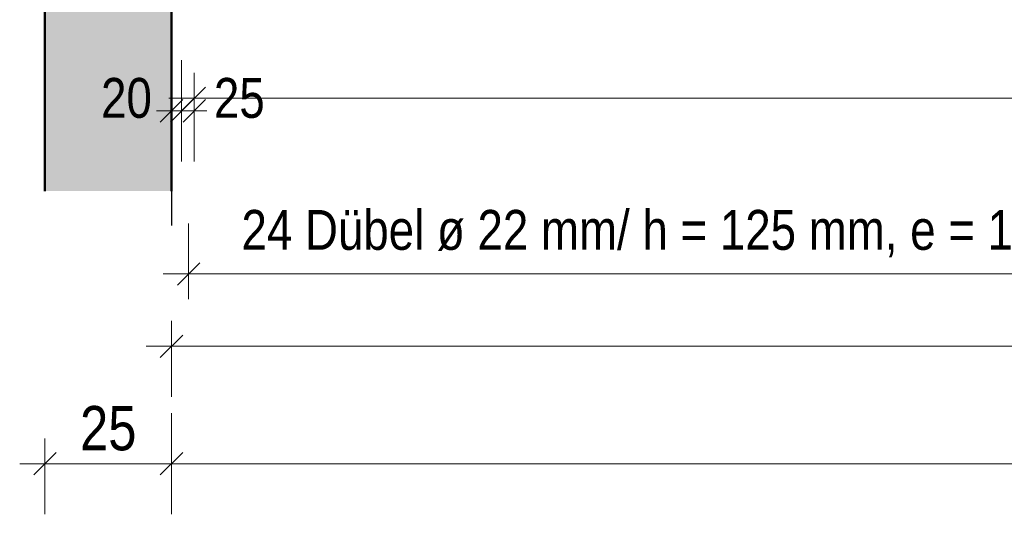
# Model space of a CAD drawing. Header units: millimetres. Extents: x -8.5 to 60.3, y 0 to 42.
# Tile 72 of 109: x 21.5 to 25.4, y 14.1 to 16.1. Entities that reach past the tile are written whole.
import ezdxf

# ---------------------------------------------------------------- set-up
doc = ezdxf.new("R2010")
doc.units = ezdxf.units.MM
doc.linetypes.add('DASHDOTX2', pattern=[2, 1, -0.5, 0, -0.5])
doc.styles.add('Arial Narrow', font='ARIALN.TTF')
doc.dimstyles.new('Arch_Strakon_dimstyle', dxfattribs={"dimtxt": 11.25, "dimasz": 1, "dimexe": 1.25, "dimexo": 0.0625, "dimgap": 1, "dimtad": 0, "dimdec": 3, "dimzin": 12, "dimdsep": 46, "dimtxsty": 'Arial Narrow', "dimblk": 'Arrowhead_Tick', "dimsah": 1, "dimcen": 0, "dimse1": 1, "dimse2": 1, "dimclrd": 6, "dimclrt": 3, "dimazin": 0, "dimtfac": 1, "dimtdec": 4, "dimtmove": 0, "dimatfit": 3, "dimldrblk": 'NONE', "dimfxl": 1, "dimtvp": 1, "dimtolj": 1, "dimtzin": 0, "dimlwd": 13, "dimarcsym": 2})

# ---------------------------------------------------------------- blocks, each defined once
blk = doc.blocks.new('Arrowhead_Tick')
at = {"color": 0, "linetype": 'Continuous', "lineweight": -2, "ltscale": 0.5}
for p, q in [((0, 20), (0, -10)), ((-1, 0), (0, 0)), ((10, 0), (0, 0))]:
    blk.add_line(p, q, dxfattribs=at)
at = {"color": 2, "linetype": 'Continuous', "lineweight": 35, "ltscale": 0.5}
blk.add_line((4.42, 4.42), (-4.42, -4.42), dxfattribs=at)
blk = doc.blocks.new('*D18')
at = {"color": 6, "linetype": 'Continuous', "lineweight": 13}
blk.add_line((22.1479, 14.8059), (35.9933, 14.8059), dxfattribs=at)
at = {"layer": 'Defpoints', "color": 0}
for p in [(22.1379, 15.4189), (36.0033, 15.2534), (36.0033, 14.8059)]:
    blk.add_point(p, dxfattribs=at)
at = {"color": 6, "lineweight": 13, "xscale": 0.01, "yscale": 0.01, "zscale": 0.01}
blk.add_blockref('Arrowhead_Tick', (36.0033, 14.8059), dxfattribs=at)
at = {"color": 6, "lineweight": 13, "xscale": 0.01, "yscale": 0.01, "zscale": 0.01, "rotation": 180}
blk.add_blockref('Arrowhead_Tick', (22.1379, 14.8059), dxfattribs=at)
at = {"color": 2, "lineweight": -2, "insert": (29.0706, 14.9363), "char_height": 0.1575, "attachment_point": 5, "style": 'Arial Narrow'}
blk.add_mtext('\\A1;6933', dxfattribs=at)
blk = doc.blocks.new('_None')
blk = doc.blocks.new('*D21')
at = {"color": 6, "linetype": 'Continuous', "lineweight": 13}
for p, q in [((22.1679, 15.7363), (22.1579, 15.7363)), ((22.1779, 15.7363), (22.2279, 15.7363)), ((22.2379, 15.7363), (22.2479, 15.7363))]:
    blk.add_line(p, q, dxfattribs=at)
at = {"layer": 'Defpoints', "color": 0}
for p in [(22.1779, 16.2334), (22.2279, 16.2334), (22.2279, 15.7363)]:
    blk.add_point(p, dxfattribs=at)
at = {"color": 6, "lineweight": 13, "xscale": 0.01, "yscale": 0.01, "zscale": 0.01}
blk.add_blockref('Arrowhead_Tick', (22.1779, 15.7363), dxfattribs=at)
at = {"color": 6, "lineweight": 13, "xscale": 0.01, "yscale": 0.01, "zscale": 0.01, "rotation": 180}
blk.add_blockref('Arrowhead_Tick', (22.2279, 15.7363), dxfattribs=at)
at = {"color": 2, "lineweight": -2, "insert": (22.4059, 15.7863), "char_height": 0.1575, "attachment_point": 5, "style": 'Arial Narrow'}
blk.add_mtext('\\A1;25', dxfattribs=at)
blk = doc.blocks.new('*D22')
at = {"color": 6, "linetype": 'Continuous', "lineweight": 13}
blk.add_line((22.2379, 15.7863), (37.2933, 15.7863), dxfattribs=at)
at = {"layer": 'Defpoints', "color": 0}
for p in [(22.2279, 16.2334), (37.3033, 16.2534), (37.3033, 15.7863)]:
    blk.add_point(p, dxfattribs=at)
at = {"color": 6, "lineweight": 13, "xscale": 0.01, "yscale": 0.01, "zscale": 0.01}
blk.add_blockref('Arrowhead_Tick', (37.3033, 15.7863), dxfattribs=at)
at = {"color": 6, "lineweight": 13, "xscale": 0.01, "yscale": 0.01, "zscale": 0.01, "rotation": 180}
blk.add_blockref('Arrowhead_Tick', (22.2279, 15.7863), dxfattribs=at)
at = {"color": 2, "lineweight": -2, "insert": (29.7656, 15.9168), "char_height": 0.1575, "attachment_point": 5, "style": 'Arial Narrow'}
blk.add_mtext('\\A1;7538', dxfattribs=at)
blk = doc.blocks.new('*D96')
at = {"color": 6, "linetype": 'Continuous', "lineweight": 13}
blk.add_line((22.1479, 14.3414), (36.2328, 14.3414), dxfattribs=at)
at = {"layer": 'Defpoints', "color": 0}
for p in [(22.1379, 15.4189), (36.2428, 14.3414), (36.2428, 14.303)]:
    blk.add_point(p, dxfattribs=at)
at = {"color": 6, "lineweight": 13, "xscale": 0.01, "yscale": 0.01, "zscale": 0.01}
blk.add_blockref('Arrowhead_Tick', (36.2428, 14.3414), dxfattribs=at)
at = {"color": 6, "lineweight": 13, "xscale": 0.01, "yscale": 0.01, "zscale": 0.01, "rotation": 180}
blk.add_blockref('Arrowhead_Tick', (22.1379, 14.3414), dxfattribs=at)
at = {"color": 2, "lineweight": 35, "insert": (29.1903, 14.4807), "char_height": 0.175, "attachment_point": 5, "style": 'Arial Narrow'}
blk.add_mtext('\\A1;7052', dxfattribs=at)
blk = doc.blocks.new('*D99')
at = {"color": 6, "linetype": 'Continuous', "lineweight": 13}
blk.add_line((21.6479, 14.3414), (22.1279, 14.3414), dxfattribs=at)
at = {"layer": 'Defpoints', "color": 0}
for p in [(21.6379, 15.4189), (22.1379, 15.4189), (22.1379, 14.3414)]:
    blk.add_point(p, dxfattribs=at)
at = {"color": 6, "lineweight": 13, "xscale": 0.01, "yscale": 0.01, "zscale": 0.01}
blk.add_blockref('Arrowhead_Tick', (22.1379, 14.3414), dxfattribs=at)
at = {"color": 6, "lineweight": 13, "xscale": 0.01, "yscale": 0.01, "zscale": 0.01, "rotation": 180}
blk.add_blockref('Arrowhead_Tick', (21.6379, 14.3414), dxfattribs=at)
at = {"color": 2, "lineweight": 35, "insert": (21.8879, 14.4807), "char_height": 0.175, "attachment_point": 5, "style": 'Arial Narrow'}
blk.add_mtext('\\A1;25', dxfattribs=at)
blk = doc.blocks.new('*D514')
at = {"color": 6, "linetype": 'Continuous', "lineweight": 13}
for p, q in [((22.1279, 15.7363), (22.1179, 15.7363)), ((22.1379, 15.7363), (22.1779, 15.7363)), ((22.1879, 15.7363), (22.1979, 15.7363))]:
    blk.add_line(p, q, dxfattribs=at)
at = {"layer": 'Defpoints', "color": 0}
for p in [(22.1379, 17.0034), (22.1779, 16.2334), (22.1779, 15.7363)]:
    blk.add_point(p, dxfattribs=at)
at = {"color": 6, "lineweight": 13, "xscale": 0.01, "yscale": 0.01, "zscale": 0.01}
blk.add_blockref('Arrowhead_Tick', (22.1379, 15.7363), dxfattribs=at)
at = {"color": 6, "lineweight": 13, "xscale": 0.01, "yscale": 0.01, "zscale": 0.01, "rotation": 180}
blk.add_blockref('Arrowhead_Tick', (22.1779, 15.7363), dxfattribs=at)
at = {"color": 2, "lineweight": 35, "insert": (21.9599, 15.7863), "char_height": 0.1575, "attachment_point": 5, "style": 'Arial Narrow'}
blk.add_mtext('\\A1;20', dxfattribs=at)

msp = doc.modelspace()

# ---------------------------------------------------------------- hatches: boundary and pattern name
at = {"lineweight": 18, "true_color": 0xceffce}
msp.add_hatch(color=254, dxfattribs=at).paths.add_polyline_path([(22.137922, 15.418859), (21.637922, 15.418859), (21.637922, 16.963416), (22.137922, 16.963416)])

# ---------------------------------------------------------------- linework, layer by layer
at = {"color": 4, "linetype": 'Continuous', "lineweight": 50}
for p, q in [((21.637922, 16.963416), (21.637922, 15.418859)), ((22.137922, 16.963416), (22.137922, 15.418859))]:
    msp.add_line(p, q, dxfattribs=at)
at = {"color": 3, "linetype": 'DASHDOTX2', "lineweight": 25, "ltscale": 0.5}
msp.add_line((22.137922, 15.43435), (22.137922, 15.283637), dxfattribs=at)
at = {"color": 6, "linetype": 'Continuous', "lineweight": 13, "ltscale": 0.5}
for p, q in [((22.205328, 15.291397), (22.205328, 14.991397)), ((22.105328, 15.091397), (28.153922, 15.091397))]:
    msp.add_line(p, q, dxfattribs=at)
at = {"color": 2, "linetype": 'Continuous', "lineweight": 35, "ltscale": 0.5}
msp.add_line((22.249522, 15.135592), (22.161134, 15.047203), dxfattribs=at)

# ---------------------------------------------------------------- texts
at = {"color": 2, "lineweight": 35, "style": 'Arial Narrow'}
msp.add_text('24 Dübel ø 22 mm/ h = 125 mm, e = 125 mm mittig auf Trägerachse', height=0.1575, dxfattribs=at).set_placement((22.41452, 15.186972))

# ---------------------------------------------------------------- dimensions: what is measured, and where the dimension line sits
at = {"lineweight": 35}
for base, p1, p2, text, override, picture, middle in [((22.177922, 15.736348), (22.137922, 17.003416), (22.177922, 16.233416), '20', {"dimscale": 0.01, "dimtxt": 15.75, "dimasz": 1, "dimgap": 5, "dimtad": 1, "dimjust": 0, "dimtih": 0, "dimtoh": 0, "dimdec": 2, "dimdsep": 46, "dimtxsty": 'Arial Narrow', "dimclrd": 6, "dimclrt": 2, "dimtix": 0, "dimtofl": 255, "dimtmove": 2, "dimatfit": 2, "dimfxl": 0, "dimfxlon": 0, "dimtvp": 31.746032, "dimlwd": 13}, '*D514', (21.959947, 15.786348)), ((22.137922, 14.341397), (21.637922, 15.418859), (22.137922, 15.418859), '25', {"dimscale": 0.01, "dimtxt": 17.5, "dimasz": 1, "dimgap": 5, "dimtad": 1, "dimjust": 0, "dimtih": 0, "dimtoh": 0, "dimdec": 4, "dimdsep": 46, "dimtxsty": 'Arial Narrow', "dimclrd": 6, "dimclrt": 2, "dimtix": 1, "dimtofl": 255, "dimtmove": 0, "dimatfit": 2, "dimfxl": 0, "dimfxlon": 0, "dimtvp": 28.571429, "dimlwd": 13}, '*D99', (21.887922, 14.341397)), ((36.242763, 14.341397), (22.137922, 15.418859), (36.242763, 14.302957), '7052', {"dimscale": 0.01, "dimtxt": 17.5, "dimasz": 1, "dimgap": 5, "dimtad": 1, "dimjust": 0, "dimtih": 0, "dimtoh": 0, "dimdec": 2, "dimdsep": 46, "dimtxsty": 'Arial Narrow', "dimclrd": 6, "dimclrt": 2, "dimtix": 1, "dimtofl": 255, "dimtmove": 0, "dimatfit": 2, "dimfxl": 0, "dimfxlon": 0, "dimtvp": 28.571429, "dimlwd": 13}, '*D96', (29.190342, 14.341397))]:
    dim = msp.add_linear_dim(base=base, p1=p1, p2=p2, text=text, dimstyle='Arch_Strakon_dimstyle', override=override, dxfattribs=at)
    dim.commit()
    dim.dimension.update_dxf_attribs({"geometry": picture, "text_midpoint": middle, "dimtype": 160})
at = {"lineweight": -2}
for base, p1, p2, text, override, picture, middle in [((37.303281, 15.786348), (22.227922, 16.233416), (37.303281, 16.253416), '7538', {"dimscale": 0.01, "dimtxt": 15.75, "dimasz": 1, "dimgap": 5, "dimtad": 1, "dimjust": 0, "dimtih": 0, "dimtoh": 0, "dimdec": 2, "dimdsep": 46, "dimtxsty": 'Arial Narrow', "dimclrd": 6, "dimclrt": 2, "dimtix": 1, "dimtofl": 255, "dimtmove": 0, "dimatfit": 2, "dimfxl": 0, "dimfxlon": 0, "dimtvp": 31.746032, "dimlwd": 13}, '*D22', (29.765602, 15.786348)), ((22.227922, 15.736348), (22.177922, 16.233416), (22.227922, 16.233416), '25', {"dimscale": 0.01, "dimtxt": 15.75, "dimasz": 1, "dimgap": 5, "dimtad": 1, "dimjust": 4, "dimtih": 0, "dimtoh": 0, "dimdec": 2, "dimdsep": 46, "dimtxsty": 'Arial Narrow', "dimclrd": 6, "dimclrt": 2, "dimtix": 0, "dimtofl": 255, "dimtmove": 2, "dimatfit": 2, "dimfxl": 0, "dimfxlon": 0, "dimtvp": 31.746032, "dimlwd": 13}, '*D21', (22.405897, 15.786348)), ((36.003281, 14.805868), (22.137922, 15.418859), (36.003281, 15.253416), '6933', {"dimscale": 0.01, "dimtxt": 15.75, "dimasz": 1, "dimgap": 5, "dimtad": 1, "dimjust": 0, "dimtih": 0, "dimtoh": 0, "dimdec": 2, "dimdsep": 46, "dimtxsty": 'Arial Narrow', "dimclrd": 6, "dimclrt": 2, "dimtix": 1, "dimtofl": 255, "dimtmove": 0, "dimatfit": 2, "dimfxl": 0, "dimfxlon": 0, "dimtvp": 31.746032, "dimlwd": 13}, '*D18', (29.070602, 14.805868))]:
    dim = msp.add_linear_dim(base=base, p1=p1, p2=p2, text=text, dimstyle='Arch_Strakon_dimstyle', override=override, dxfattribs=at)
    dim.commit()
    dim.dimension.update_dxf_attribs({"geometry": picture, "text_midpoint": middle, "dimtype": 160})

doc.saveas('drawing.dxf')
